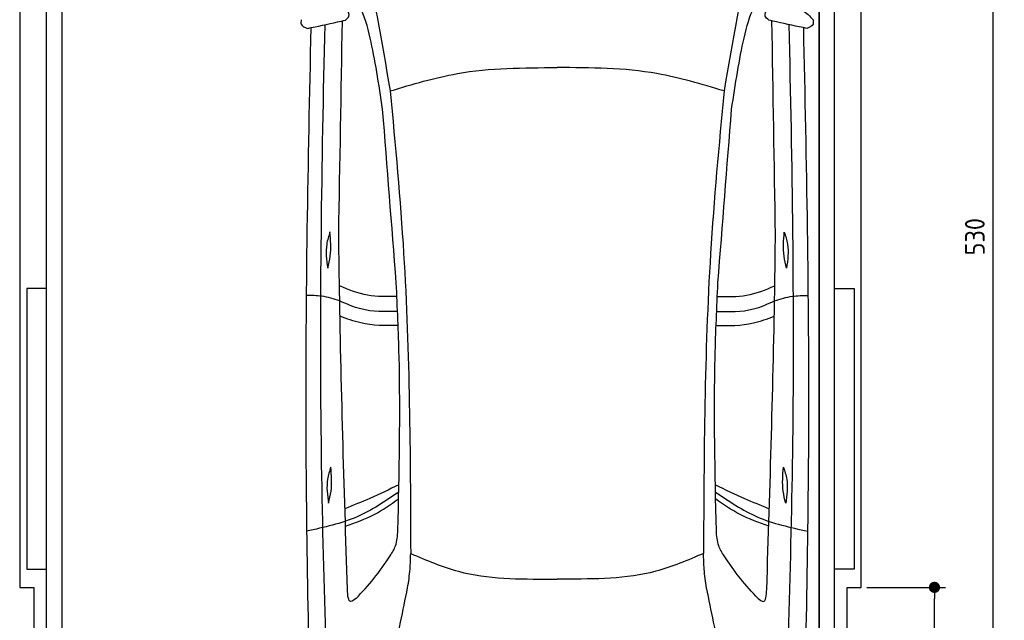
# Model space of a CAD drawing. Header units: millimetres. Extents: x -20 to 3511, y -1049 to 5673.
# Tile 2 of 3: x 0 to 3511, y 1283 to 3424. Entities that reach past the tile are written whole.
import ezdxf

# ---------------------------------------------------------------- set-up
doc = ezdxf.new("R2010")
doc.units = ezdxf.units.MM
for name, color, linetype in [('4', 3, 'Continuous'), ('5', 3, 'Continuous'), ('car', 1, 'Continuous')]:
    doc.layers.add(name, color=color, linetype=linetype)
doc.styles.get("Standard").update_dxf_attribs({"font": 'ISOCP.SHX'})
doc.dimstyles.new('GEN-ISO', dxfattribs={"dimscale": 20, "dimtxt": 3.5, "dimasz": 2, "dimexe": 2, "dimexo": 1, "dimgap": 1.5, "dimtad": 1, "dimdec": 1, "dimdsep": 46, "dimtxsty": 'Standard', "dimblk": 'PUNKT', "dimcen": 2, "dimclrd": 256, "dimclre": 256, "dimclrt": 2, "dimadec": 0, "dimazin": 0, "dimtp": 0.1, "dimtm": 0.1, "dimtfac": 0.71, "dimtdec": 1, "dimtmove": 2, "dimatfit": 3, "dimldrblk": 'PUNKT', "dimfxl": 0, "dimtolj": 1, "dimarcsym": 0})

# ---------------------------------------------------------------- blocks, each defined once
blk = doc.blocks.new('PUNKT')
at = {"layer": '4', "color": 0, "linetype": 'ByBlock'}
blk.add_line((-0.5, 0), (-1, 0), dxfattribs=at)
at = {"layer": '4', "color": 0, "linetype": 'ByBlock', "const_width": 0.5}
blk.add_lwpolyline([(-0.25, 0, 1), (0.25, 0, 1)], format="xyb", close=True, dxfattribs=at)
blk = doc.blocks.new('*D3')
at = {"layer": '5', "lineweight": -2}
for p, q in [((3020, 5300), (3510.6, 5300)), ((3470.6, 40), (3470.6, 5260)), ((2970, 0), (3510.6, 0))]:
    blk.add_line(p, q, dxfattribs=at)
at = {"layer": 'DEFPOINTS', "color": 0}
for p in [(3000, 5300), (3470.6, 5300), (2950, 0)]:
    blk.add_point(p, dxfattribs=at)
at = {"layer": '5', "lineweight": -2, "xscale": 40, "yscale": 40, "zscale": 40}
for p, rotation in [((3470.6, 5300), 90), ((3470.6, 0), 270)]:
    blk.add_blockref('PUNKT', p, dxfattribs=dict(at, rotation=rotation))
at = {"layer": '5', "color": 2, "insert": (3405.6, 2650), "char_height": 70, "attachment_point": 5, "rotation": 90}
blk.add_mtext('\\A1;530', dxfattribs=at)
blk = doc.blocks.new('*D6')
at = {"layer": '5', "lineweight": -2}
for p, q in [((3020, 1400), (3301.5, 1400)), ((3261.5, 40), (3261.5, 1360)), ((2970, 0), (3301.5, 0))]:
    blk.add_line(p, q, dxfattribs=at)
at = {"layer": 'DEFPOINTS', "color": 0}
for p in [(3000, 1400), (3261.5, 1400), (2950, 0)]:
    blk.add_point(p, dxfattribs=at)
at = {"layer": '5', "lineweight": -2, "xscale": 40, "yscale": 40, "zscale": 40}
for p, rotation in [((3261.5, 1400), 90), ((3261.5, 0), 270)]:
    blk.add_blockref('PUNKT', p, dxfattribs=dict(at, rotation=rotation))
at = {"layer": '5', "color": 2, "insert": (3196.5, 700), "char_height": 70, "attachment_point": 5, "rotation": 90}
blk.add_mtext('\\A1;140', dxfattribs=at)

msp = doc.modelspace()

# ---------------------------------------------------------------- linework, layer by layer
msp.add_lwpolyline([(3000, 5200), (2950, 5200), (2950, 5300), (50, 5300), (50, 5200), (0, 5200), (0, 1400), (50, 1400), (50, 0), (2950, 0), (2950, 1400), (3000, 1400)], close=True)
for points in [[(95, 5210), (150, 5210), (150, 30), (122.5, 30)], [(95, 250), (95, 5210)], [(150, 30), (2850, 30), (2850, 5210)], [(150, 5210), (150, 30)], [(2905, 5210), (2850, 5210), (2850, 30), (2877.5, 30)], [(2905, 250), (2905, 5210)], [(95, 2465), (25, 2465), (25, 1465), (95, 1465)], [(2905, 2465), (2975, 2465), (2975, 1465), (2905, 1465)]]:
    msp.add_lwpolyline(points)
at = {"layer": 'car'}
for p in [(1893.32, 1429.78), (1938.99, 1429.78)]:
    msp.add_line(p, (1916.15, 1429.79), dxfattribs=at)
for points in [[(1218.34, 3714.29), (1221.98, 3697.35), (1321.12, 3169.65)], [(2614.03, 3714.27), (2610.39, 3697.33), (2511.23, 3169.63)], [(2667.17, 3463.01), (2792.67, 3456.75), (2828.58, 3423.66)], [(1161.29, 3422.02), (1174.13, 3436.09), (1165.19, 3463.03)], [(2671.07, 3421.99), (2658.24, 3436.06), (2667.17, 3463.01)], [(1003.79, 3423.69), (1003.79, 3407.49), (1026, 3392.69)], [(1026, 3392.69), (1133.59, 3415.76), (1161.29, 3422.02)], [(2806.36, 3392.66), (2698.77, 3415.74), (2671.07, 3421.99)], [(2828.58, 3423.66), (2828.58, 3407.46), (2806.36, 3392.66)], [(1321.12, 3169.65), (1560.56, 3231.64), (1916.18, 3253.02)], [(2511.23, 3169.63), (2271.8, 3231.63), (1916.18, 3253.02)], [(1321.12, 3169.65), (1369.03, 2590.01), (1394.12, 1520.99)], [(2511.23, 3169.63), (2463.31, 2590), (2438.19, 1520.97)], [(1342.77, 2485.42), (1294.14, 3104.77)], [(2489.57, 2485.4), (2538.22, 3104.75)], [(1106.27, 2666.86), (1094.69, 2623.63), (1098.15, 2538.34)], [(1098.15, 2538.34), (1107.15, 2580.8), (1106.27, 2666.86)], [(1168.75, 1392.78), (1139.86, 2490.85), (1137.66, 2657.03)], [(2663.56, 1392.76), (2692.48, 2490.83), (2694.68, 2657.01)], [(2734.19, 2538.32), (2725.19, 2580.77), (2726.07, 2666.83)], [(2726.07, 2666.83), (2737.65, 2623.61), (2734.19, 2538.32)], [(1344.93, 2437.27), (1240.52, 2441.34), (1140.1, 2474.76)], [(1348.32, 1602.17), (1352.82, 2223.34), (1342.77, 2485.42)], [(2483.99, 1602.15), (2479.5, 2223.33), (2489.57, 2485.4)], [(2487.4, 2437.25), (2591.81, 2441.32), (2692.23, 2474.74)], [(1140.97, 2421.29), (1077.27, 2437.72), (1021.56, 2440.97)], [(2691.36, 2421.27), (2755.06, 2437.69), (2810.78, 2440.94)], [(1347.26, 2383.66), (1216.24, 2392.48), (1140.97, 2421.29)], [(2485.08, 2383.64), (2616.09, 2392.46), (2691.36, 2421.27)], [(1349.3, 2333), (1216.06, 2342.65), (1141.94, 2366.77)], [(2483.03, 2332.98), (2616.27, 2342.63), (2690.39, 2366.75)], [(1109.16, 1828.74), (1097.58, 1785.52), (1101.04, 1700.22)], [(1101.04, 1700.22), (1110.04, 1742.68), (1109.16, 1828.74)], [(2731.28, 1700.2), (2722.28, 1742.66), (2723.16, 1828.72)], [(2723.16, 1828.72), (2734.74, 1785.49), (2731.28, 1700.2)], [(1351.94, 1765.4), (1248.42, 1717.31), (1159.67, 1680.16)], [(2480.38, 1765.39), (2583.89, 1717.3), (2672.65, 1680.14)], [(1351.41, 1739.39), (1203.09, 1651.77), (1023.15, 1600.36)], [(2480.91, 1739.38), (2629.22, 1651.75), (2809.16, 1600.33)], [(1161.57, 1618.68), (1264.03, 1660.06), (1350.89, 1715.3)], [(2670.74, 1618.66), (2568.28, 1660.04), (2481.42, 1715.28)], [(1320.68, 1512.16), (1339.75, 1548.1), (1348.32, 1602.17)], [(2511.63, 1512.15), (2492.56, 1548.08), (2483.99, 1602.15)], [(1383.14, 1397.83), (1391.84, 1465.48), (1394.12, 1520.99)], [(1394.12, 1520.99), (1564.17, 1457.31), (1893.32, 1429.78)], [(2438.19, 1520.97), (2268.14, 1457.3), (1938.99, 1429.78)], [(2449.17, 1397.82), (2440.46, 1465.46), (2438.19, 1520.97)], [(1199.36, 1360.33), (1181.02, 1350.13), (1168.75, 1392.78)], [(1292.9, 971.36), (1358.04, 1276.38), (1383.14, 1397.83)], [(2539.39, 971.34), (2474.26, 1276.37), (2449.17, 1397.82)], [(2632.94, 1360.31), (2651.28, 1350.11), (2663.56, 1392.76)]]:
    msp.add_spline(points, degree=3, dxfattribs=at)
for points, knots in [([(1294.14, 3104.77), (1280.46, 3194.24), (1251.51, 3383.59), (1207.27, 3505.77), (1152.46, 3541.84)], [0, 0, 0, 0, 271.1433691, 573.8124327, 573.8124327, 573.8124327, 573.8124327]), ([(2538.22, 3104.75), (2551.9, 3194.22), (2580.85, 3383.57), (2625.1, 3505.75), (2679.9, 3541.82)], [0, 0, 0, 0, 271.1433691, 573.8124327, 573.8124327, 573.8124327, 573.8124327]), ([(1112.63, 625.64), (1096.77, 1056.64), (1062.65, 1983.23), (1077.13, 2910.19), (1088.92, 3406)], [0, 0, 0, 0, 1293.6136458, 2781.0913078, 2781.0913078, 2781.0913078, 2781.0913078]), ([(2719.65, 625.62), (2735.53, 1056.62), (2769.67, 1983.21), (2755.21, 2910.16), (2743.44, 3405.98)], [0, 0, 0, 0, 1293.6136458, 2781.0913078, 2781.0913078, 2781.0913078, 2781.0913078]), ([(1038.28, 3395.27), (1027.35, 2916.19), (1010.29, 2020.63), (1031.32, 1125.12), (1041.09, 708.66)], [283.9698587, 283.9698587, 283.9698587, 283.9698587, 1721.3370464, 2970.9050259, 2970.9050259, 2970.9050259, 2970.9050259]), ([(2794.08, 3395.24), (2804.99, 2916.17), (2822.03, 2020.61), (2800.98, 1125.1), (2791.19, 708.64)], [283.9698587, 283.9698587, 283.9698587, 283.9698587, 1721.3370464, 2970.9050259, 2970.9050259, 2970.9050259, 2970.9050259]), ([(1199.36, 1360.33), (1221.27, 1383.27), (1265.23, 1431.04), (1301.9, 1484.7), (1320.68, 1512.16)], [34.3542142, 34.3542142, 34.3542142, 34.3542142, 129.366936, 229.0092112, 229.0092112, 229.0092112, 229.0092112]), ([(2632.94, 1360.31), (2611.03, 1383.25), (2567.07, 1431.02), (2530.4, 1484.68), (2511.63, 1512.15)], [34.3542142, 34.3542142, 34.3542142, 34.3542142, 129.366936, 229.0092112, 229.0092112, 229.0092112, 229.0092112])]:
    msp.add_open_spline(points, degree=3, knots=knots, dxfattribs=at)
for points in [[(1137.66, 2657.03), (1141.91, 2911.2), (1146.16, 3165.38), (1150.42, 3419.55)], [(2694.68, 2657.01), (2690.44, 2911.18), (2686.19, 3165.36), (2681.94, 3419.53)]]:
    msp.add_open_spline(points, degree=3, dxfattribs=at)

# ---------------------------------------------------------------- dimensions: what is measured, and where the dimension line sits
at = {"layer": '5'}
for base, p2, picture, middle in [((3470.6, 5300), (3000, 5300), '*D3', (3405.6, 2650)), ((3261.5, 1400), (3000, 1400), '*D6', (3196.5, 700))]:
    dim = msp.add_linear_dim(base=base, p1=(2950, 0), p2=p2, angle=270, dimstyle='GEN-ISO', override={"dimlfac": 0.1}, dxfattribs=at)
    dim.commit()
    dim.dimension.update_dxf_attribs({"geometry": picture, "text_midpoint": middle})

doc.saveas('drawing.dxf')
